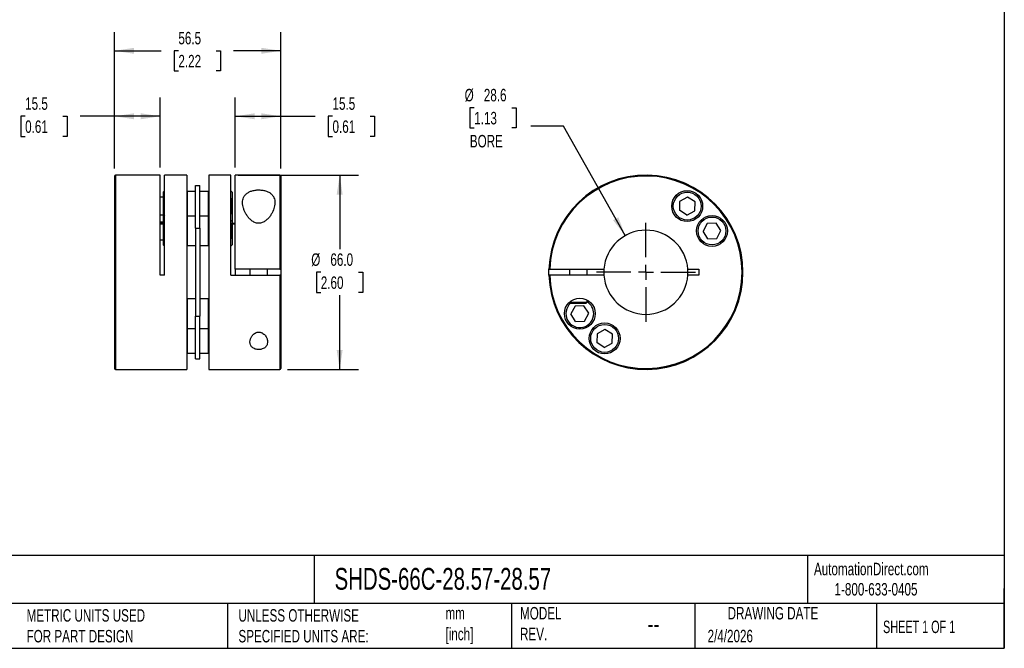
# Model space of a CAD drawing. Header units: millimetres. Extents: x 13 to 546, y 13 to 419.
# Tile 2 of 3: x 211 to 546, y 13 to 226. Entities that reach past the tile are written whole.
import ezdxf

# ---------------------------------------------------------------- set-up
doc = ezdxf.new("R2010")
doc.units = ezdxf.units.MM
doc.header["$LTSCALE"] = 2
doc.linetypes.add('SLD-Center', pattern=[19.05, 15.24, -1.27, 1.27, -1.27])
doc.linetypes.add('SLD-Solid', pattern=[0])
doc.layers.add('CENTER', color=40, linetype='SLD-Center')
doc.layers.add('DIMENSIONS', color=140, linetype='SLD-Solid', lineweight=25)
doc.layers.add('TEXT', color=140, linetype='SLD-Solid', lineweight=25)
doc.styles.add('SLDTEXTSTYLE0', font='TXT', dxfattribs={"width": 0.7})
doc.styles.add('SLDTEXTSTYLE1', font='TXT', dxfattribs={"width": 0.65})
doc.dimstyles.new('SLDDIMSTYLE0', dxfattribs={"dimtxt": 4.316016, "dimasz": 6.604, "dimexe": 0, "dimexo": 0.0625, "dimgap": 1.079004, "dimtad": 0, "dimtih": 1, "dimtoh": 1, "dimdec": 1, "dimrnd": 1e-09, "dimzin": 12, "dimdsep": 46, "dimtxsty": 'SLDTEXTSTYLE0', "dimsah": 1, "dimcen": 0.09, "dimadec": 0, "dimazin": 3, "dimtfac": 1, "dimtdec": 1, "dimtofl": 0, "dimtmove": 0, "dimatfit": 3, "dimfxl": 0, "dimfrac": 2, "dimtolj": 1, "dimtzin": 12, "dimarcsym": 0})
doc.dimstyles.new('SLDDIMSTYLE1', dxfattribs={"dimtxt": 4.316016, "dimasz": 6.604, "dimexe": 0, "dimexo": 0.0625, "dimgap": 1.079004, "dimtad": 0, "dimtih": 1, "dimtoh": 1, "dimdec": 1, "dimrnd": 1e-09, "dimzin": 4, "dimdsep": 46, "dimtxsty": 'SLDTEXTSTYLE0', "dimsah": 1, "dimcen": 0.09, "dimadec": 0, "dimazin": 1, "dimtfac": 1, "dimtdec": 1, "dimtofl": 0, "dimtmove": 0, "dimatfit": 3, "dimfxl": 0, "dimfrac": 2, "dimtolj": 1, "dimtzin": 12, "dimarcsym": 0})
doc.dimstyles.new('SLDDIMSTYLE2', dxfattribs={"dimtxt": 4.316016, "dimasz": 6.604, "dimexe": 0, "dimexo": 0.0625, "dimgap": 1.079004, "dimtad": 0, "dimtih": 1, "dimtoh": 1, "dimdec": 1, "dimrnd": 1e-09, "dimzin": 12, "dimdsep": 46, "dimtxsty": 'SLDTEXTSTYLE0', "dimsah": 1, "dimcen": 0, "dimadec": 0, "dimazin": 3, "dimtfac": 1, "dimtdec": 1, "dimtofl": 0, "dimtmove": 0, "dimatfit": 3, "dimfxl": 0, "dimfrac": 2, "dimtolj": 1, "dimtzin": 12, "dimarcsym": 0})

# ---------------------------------------------------------------- blocks, each defined once
blk = doc.blocks.new('_D')
at = {"layer": 'DIMENSIONS'}
for p, q in [((243.64, 175.68), (243.64, 199.79)), ((259.14, 175.98), (259.14, 199.79)), ((213.23, 193.44), (211.78, 193.44)), ((211.78, 193.44), (211.78, 186.58)), ((226.06, 193.44), (227.51, 193.44)), ((227.51, 193.44), (227.51, 186.58)), ((243.64, 193.44), (231.91, 193.44)), ((259.14, 193.44), (243.64, 193.44)), ((211.78, 186.58), (213.23, 186.58)), ((227.51, 186.58), (226.06, 186.58))]:
    blk.add_line(p, q, dxfattribs=at)
for points in [[(243.64, 193.44), (250.24, 192.42), (250.24, 194.45)], [(259.14, 193.44), (252.54, 194.45), (252.54, 192.42)]]:
    blk.add_solid(points, dxfattribs=at)
at = {"layer": 'DIMENSIONS', "char_height": 4.233, "attachment_point": 1, "style": 'SLDTEXTSTYLE0'}
for s, insert in [('15.5', (213.23, 199.86)), ('0.61', (213.23, 192.03))]:
    blk.add_mtext(s, dxfattribs=dict(at, insert=insert))
blk = doc.blocks.new('_D_1')
at = {"layer": 'DIMENSIONS'}
for p, q in [((284.64, 175.98), (284.64, 199.79)), ((300.14, 175.68), (300.14, 199.79)), ((284.64, 193.44), (300.14, 193.44)), ((300.14, 193.44), (311.87, 193.44)), ((317.72, 193.44), (316.27, 193.44)), ((316.27, 193.44), (316.27, 186.58)), ((330.55, 193.44), (332, 193.44)), ((332, 193.44), (332, 186.58)), ((316.27, 186.58), (317.72, 186.58)), ((332, 186.58), (330.55, 186.58))]:
    blk.add_line(p, q, dxfattribs=at)
for points in [[(284.64, 193.44), (291.24, 192.42), (291.24, 194.45)], [(300.14, 193.44), (293.54, 194.45), (293.54, 192.42)]]:
    blk.add_solid(points, dxfattribs=at)
at = {"layer": 'DIMENSIONS', "char_height": 4.233, "attachment_point": 1, "style": 'SLDTEXTSTYLE0'}
for s, insert in [('15.5', (317.72, 199.86)), ('0.61', (317.72, 192.03))]:
    blk.add_mtext(s, dxfattribs=dict(at, insert=insert))
blk = doc.blocks.new('_D_2')
at = {"layer": 'DIMENSIONS'}
for p, q in [((243.64, 175.68), (243.64, 222.03)), ((300.14, 175.68), (300.14, 222.03)), ((243.64, 215.68), (259.48, 215.68)), ((265.33, 215.68), (263.88, 215.68)), ((263.88, 215.68), (263.88, 208.82)), ((278.16, 215.68), (279.61, 215.68)), ((279.61, 215.68), (279.61, 208.82)), ((300.14, 215.68), (284.01, 215.68)), ((263.88, 208.82), (265.33, 208.82)), ((279.61, 208.82), (278.16, 208.82))]:
    blk.add_line(p, q, dxfattribs=at)
for points in [[(243.64, 215.68), (250.24, 214.66), (250.24, 216.69)], [(300.14, 215.68), (293.54, 216.69), (293.54, 214.66)]]:
    blk.add_solid(points, dxfattribs=at)
at = {"layer": 'DIMENSIONS', "char_height": 4.233, "attachment_point": 1, "style": 'SLDTEXTSTYLE0'}
for s, insert in [('56.5', (265.33, 222.1)), ('2.22', (265.33, 214.28))]:
    blk.add_mtext(s, dxfattribs=dict(at, insert=insert))
blk = doc.blocks.new('_D_3')
at = {"layer": 'DIMENSIONS'}
for p, q in [((285.68, 173.44), (326.51, 173.44)), ((320.16, 173.44), (320.16, 148.26)), ((313.74, 140.44), (312.29, 140.44)), ((312.29, 140.44), (312.29, 133.58)), ((326.57, 140.44), (328.02, 140.44)), ((328.02, 140.44), (328.02, 133.58)), ((312.29, 133.58), (313.74, 133.58)), ((320.16, 107.44), (320.16, 132.61)), ((328.02, 133.58), (326.57, 133.58)), ((302.38, 107.44), (326.51, 107.44))]:
    blk.add_line(p, q, dxfattribs=at)
for points in [[(320.16, 173.44), (319.14, 166.83), (321.17, 166.83)], [(320.16, 107.44), (321.17, 114.04), (319.14, 114.04)]]:
    blk.add_solid(points, dxfattribs=at)
at = {"layer": 'DIMENSIONS', "char_height": 4.233, "attachment_point": 1, "style": 'SLDTEXTSTYLE0'}
for s, insert in [('%%c', (310.49, 146.86)), ('66.0', (317, 146.86)), ('2.60', (313.74, 139.03))]:
    blk.add_mtext(s, dxfattribs=dict(at, insert=insert))
blk = doc.blocks.new('_D_4')
at = {"layer": 'DIMENSIONS'}
for p, q in [((365.9, 196.32), (364.45, 196.32)), ((364.45, 196.32), (364.45, 189.46)), ((378.73, 196.32), (380.18, 196.32)), ((380.18, 196.32), (380.18, 189.46)), ((364.45, 189.46), (365.9, 189.46)), ((380.18, 189.46), (378.73, 189.46)), ((396.27, 190.05), (385.16, 190.05)), ((417.24, 152.88), (396.27, 190.05))]:
    blk.add_line(p, q, dxfattribs=at)
blk.add_solid([(417.24, 152.88), (414.88, 159.13), (413.11, 158.13)], dxfattribs=at)
at = {"layer": 'DIMENSIONS', "char_height": 4.233, "attachment_point": 1, "style": 'SLDTEXTSTYLE0'}
for s, insert in [('%%c', (362.65, 202.74)), ('28.6', (369.16, 202.74)), ('1.13', (365.9, 194.92)), ('BORE', (364.41, 187.09))]:
    blk.add_mtext(s, dxfattribs=dict(at, insert=insert))
blk = doc.blocks.new('SW_CENTERMARKSYMBOL_0')
at = {"layer": 'CENTER', "color": 0}
for p, q in [((0, 5.08), (0, 16.8275)), ((-5.08, 0), (-16.8275, 0)), ((0, 0), (-2.54, 0)), ((0, 0), (0, 2.54)), ((0, 0), (0, -2.54)), ((0, 0), (2.54, 0)), ((5.08, 0), (16.8275, 0)), ((0, -5.08), (0, -16.8275))]:
    blk.add_line(p, q, dxfattribs=at)

msp = doc.modelspace()

# ---------------------------------------------------------------- linework, layer by layer
for p, q in [((243.64, 173.14), (243.64, 107.74)), ((259.14, 173.44), (243.94, 173.44)), ((243.94, 173.44), (243.94, 107.44)), ((259.14, 139.44), (259.14, 173.44)), ((268.14, 173.44), (260.64, 173.44)), ((260.64, 139.44), (260.64, 173.44)), ((268.14, 173.44), (268.14, 107.44)), ((283.14, 173.44), (275.64, 173.44)), ((275.64, 173.44), (275.64, 107.44)), ((283.14, 139.44), (283.14, 173.44)), ((299.84, 173.44), (284.64, 173.44)), ((284.64, 141.44), (284.64, 173.44)), ((299.84, 173.44), (299.84, 141.44)), ((300.14, 173.14), (300.14, 141.44)), ((260.64, 168.14), (260.14, 167.64)), ((260.14, 167.64), (260.14, 159.21)), ((268.34, 167.91), (268.14, 167.71)), ((271.14, 167.91), (268.34, 167.91)), ((268.34, 167.91), (268.34, 159.48)), ((271.14, 155.37), (271.14, 169.87)), ((271.14, 169.87), (272.64, 169.87)), ((272.64, 155.37), (272.64, 169.87)), ((275.44, 167.91), (272.64, 167.91)), ((275.64, 167.71), (275.44, 167.91)), ((275.44, 167.91), (275.44, 159.48)), ((283.64, 167.64), (283.14, 168.14)), ((283.64, 167.64), (283.64, 165.16)), ((260.14, 165.91), (259.14, 165.91)), ((283.39, 165.41), (283.14, 165.41)), ((283.64, 165.16), (283.39, 165.41)), ((283.39, 165.41), (283.39, 160.41)), ((283.64, 165.16), (283.64, 160.66)), ((435.73, 164.52), (435.63, 161.49)), ((438.41, 165.94), (435.73, 164.52)), ((440.98, 164.33), (438.41, 165.94)), ((440.87, 161.3), (440.98, 164.33)), ((438.2, 159.88), (435.63, 161.49)), ((438.2, 159.88), (440.87, 161.3)), ((259.14, 159.91), (260.14, 159.91)), ((260.14, 157.48), (259.14, 157.48)), ((260.64, 159.71), (260.14, 159.21)), ((260.14, 159.21), (260.14, 149.76)), ((268.34, 159.48), (268.14, 159.28)), ((271.14, 159.48), (268.34, 159.48)), ((268.34, 159.48), (268.34, 149.48)), ((275.44, 159.48), (272.64, 159.48)), ((275.64, 159.28), (275.44, 159.48)), ((275.44, 159.48), (275.44, 149.48)), ((283.14, 160.41), (283.39, 160.41)), ((283.14, 157.69), (283.64, 158.19)), ((283.39, 160.41), (283.64, 160.66)), ((283.64, 160.66), (283.64, 158.19)), ((283.64, 158.19), (283.64, 157.04)), ((260.14, 157.04), (259.14, 157.04)), ((259.14, 156.84), (260.14, 156.84)), ((271.14, 155.37), (271.14, 125.51)), ((271.14, 155.37), (272.64, 155.37)), ((272.64, 155.37), (272.64, 125.51)), ((284.64, 157.04), (283.14, 157.04)), ((283.39, 156.98), (283.14, 156.98)), ((283.64, 156.73), (283.39, 156.98)), ((283.39, 156.98), (283.39, 151.98)), ((283.53, 156.84), (284.64, 156.84)), ((283.64, 156.84), (283.64, 156.73)), ((283.64, 156.73), (283.64, 152.23)), ((445.13, 157.05), (443.7, 154.37)), ((445.31, 151.8), (443.7, 154.37)), ((448.16, 157.16), (445.13, 157.05)), ((449.76, 154.59), (448.16, 157.16)), ((448.34, 151.91), (449.76, 154.59)), ((259.14, 151.48), (260.14, 151.48)), ((283.14, 151.98), (283.39, 151.98)), ((283.39, 151.98), (283.64, 152.23)), ((283.64, 152.23), (283.64, 149.76)), ((445.31, 151.8), (448.34, 151.91)), ((260.14, 149.76), (260.64, 149.26)), ((268.14, 149.68), (268.34, 149.48)), ((268.34, 149.48), (271.14, 149.48)), ((272.64, 149.48), (275.44, 149.48)), ((275.44, 149.48), (275.64, 149.68)), ((283.14, 149.26), (283.64, 149.76)), ((299.84, 141.44), (284.64, 141.44)), ((284.64, 141.44), (284.64, 139.44)), ((289.64, 141.44), (289.64, 139.44)), ((295.64, 139.44), (295.64, 141.44)), ((300.14, 141.44), (300.14, 139.44)), ((391.58, 141.44), (410.01, 141.44)), ((398.26, 141.44), (398.26, 139.44)), ((404.26, 139.44), (404.26, 141.44)), ((438.51, 141.44), (442.26, 141.44)), ((442.26, 141.44), (442.26, 139.44)), ((260.64, 139.44), (259.14, 139.44)), ((283.14, 139.44), (299.84, 139.44)), ((299.84, 139.44), (299.84, 107.44)), ((300.14, 139.44), (300.14, 107.74)), ((410.01, 139.44), (391.58, 139.44)), ((442.26, 139.44), (438.51, 139.44)), ((268.34, 131.39), (268.14, 131.19)), ((271.14, 131.39), (268.34, 131.39)), ((268.34, 131.39), (268.34, 121.39)), ((275.44, 131.39), (272.64, 131.39)), ((275.64, 131.19), (275.44, 131.39)), ((275.44, 131.39), (275.44, 121.39)), ((404.26, 130.24), (404.26, 131.03)), ((398.26, 130.28), (398.26, 130.24)), ((398.26, 130.24), (398.56, 129.94)), ((398.26, 130.24), (404.26, 130.24)), ((398.56, 129.94), (403.96, 129.94)), ((400.18, 128.97), (398.76, 126.29)), ((403.21, 129.07), (400.18, 128.97)), ((404.82, 126.5), (403.21, 129.07)), ((403.96, 129.94), (404.26, 130.24)), ((271.14, 125.51), (272.64, 125.51)), ((271.14, 111.01), (271.14, 125.51)), ((272.64, 111.01), (272.64, 125.51)), ((400.36, 123.72), (398.76, 126.29)), ((403.39, 123.82), (404.82, 126.5)), ((268.14, 121.59), (268.34, 121.39)), ((268.34, 121.39), (271.14, 121.39)), ((268.34, 121.39), (268.34, 112.96)), ((272.64, 121.39), (275.44, 121.39)), ((275.44, 121.39), (275.64, 121.59)), ((275.44, 121.39), (275.44, 112.96)), ((400.36, 123.72), (403.39, 123.82)), ((410.32, 120.99), (407.65, 119.57)), ((412.89, 119.39), (410.32, 120.99)), ((407.65, 119.57), (407.54, 116.54)), ((412.79, 116.36), (412.89, 119.39)), ((410.11, 114.93), (407.54, 116.54)), ((410.11, 114.93), (412.79, 116.36)), ((268.14, 113.16), (268.34, 112.96)), ((268.34, 112.96), (271.14, 112.96)), ((271.14, 111.01), (272.64, 111.01)), ((272.64, 112.96), (275.44, 112.96)), ((275.44, 112.96), (275.64, 113.16)), ((243.94, 107.44), (268.14, 107.44)), ((275.64, 107.44), (299.84, 107.44))]:
    msp.add_line(p, q)
at = {"flags": 128}
for points in [[(391.28, 139.44), (391.27, 141.01), (391.28, 141.44)], [(410.01, 141.44), (409.97, 140.48), (410.01, 139.44)], [(438.51, 139.44), (438.55, 140.48), (438.51, 141.44)]]:
    msp.add_lwpolyline(points, dxfattribs=at)
for centre, radius in [((438.3, 162.91), 5.25), ((438.3, 162.91), 4.73), ((446.73, 154.48), 5.25), ((446.73, 154.48), 4.73), ((401.79, 126.39), 5.25), ((410.22, 117.96), 5.25), ((410.22, 117.96), 4.73)]:
    msp.add_circle(centre, radius)
for centre, radius, start, end in [((243.94, 173.14), 0.3, 90, 180), ((299.84, 173.14), 0.3, 0, 90), ((424.26, 140.44), 33, 181.7365, 178.2635), ((424.26, 140.44), 32.7, 181.7524, 178.2476), ((424.26, 140.44), 14.29, 4.0135, 175.9865), ((424.26, 140.44), 14.29, 184.0135, 355.9865), ((401.79, 126.39), 4.73, 131.4259, 0), ((401.79, 126.39), 4.73, 0, 58.4364), ((243.94, 107.74), 0.3, 180, 270), ((299.84, 107.74), 0.3, 270, 0)]:
    msp.add_arc(centre, radius, start, end)
for points, knots in [([(287.14, 164.1), (287.14, 163.48), (287.25, 162.85), (287.54, 161.88), (287.67, 161.55), (287.95, 160.9), (288.12, 160.57), (288.49, 159.94), (288.7, 159.62), (289.17, 159.01), (289.44, 158.71), (289.87, 158.29), (290.02, 158.15), (290.35, 157.9), (290.52, 157.77), (290.88, 157.55), (291.07, 157.45), (291.47, 157.28), (291.68, 157.21), (292.11, 157.11), (292.33, 157.08), (292.78, 157.07), (293, 157.09), (293.44, 157.16), (293.65, 157.23), (294.06, 157.38), (294.25, 157.47), (294.62, 157.69), (294.8, 157.8), (295.13, 158.05), (295.29, 158.19), (295.74, 158.6), (296.01, 158.9), (296.5, 159.51), (296.71, 159.82), (297.1, 160.46), (297.27, 160.79), (297.72, 161.76), (297.92, 162.41), (298.1, 163.37), (298.13, 163.69), (298.14, 164.31), (298.12, 164.61), (298.02, 165.2), (297.94, 165.48), (297.71, 166.04), (297.55, 166.3), (297.18, 166.79), (296.95, 167.02), (296.55, 167.33), (296.4, 167.43), (296.1, 167.61), (295.94, 167.7), (295.42, 167.94), (295.05, 168.07), (294.24, 168.28), (293.81, 168.35), (293.15, 168.4), (292.93, 168.41), (292.48, 168.42), (292.26, 168.41), (291.82, 168.38), (291.6, 168.36), (291.17, 168.29), (290.96, 168.25), (290.56, 168.16), (290.36, 168.1), (289.98, 167.98), (289.8, 167.91), (289.27, 167.68), (288.96, 167.5), (288.55, 167.19), (288.42, 167.09), (288.18, 166.86), (288.08, 166.75), (287.78, 166.38), (287.62, 166.13), (287.25, 165.31), (287.14, 164.72), (287.14, 164.1)], [0, 0, 0, 0, 0.0625, 0.0625, 0.09375, 0.09375, 0.125, 0.125, 0.15625, 0.15625, 0.1875, 0.1875, 0.203125, 0.203125, 0.21875, 0.21875, 0.234375, 0.234375, 0.25, 0.25, 0.265625, 0.265625, 0.28125, 0.28125, 0.296875, 0.296875, 0.3125, 0.3125, 0.328125, 0.328125, 0.34375, 0.34375, 0.375, 0.375, 0.40625, 0.40625, 0.4375, 0.4375, 0.5, 0.5, 0.53125, 0.53125, 0.5625, 0.5625, 0.59375, 0.59375, 0.625, 0.625, 0.65625, 0.65625, 0.671875, 0.671875, 0.6875, 0.6875, 0.71875, 0.71875, 0.75, 0.75, 0.765625, 0.765625, 0.78125, 0.78125, 0.796875, 0.796875, 0.8125, 0.8125, 0.828125, 0.828125, 0.84375, 0.84375, 0.875, 0.875, 0.890625, 0.890625, 0.90625, 0.90625, 0.9375, 0.9375, 1, 1, 1, 1]), ([(299.84, 141.44), (299.92, 141.44), (300, 141.44), (300.11, 141.44), (300.14, 141.44), (300.14, 141.44)], [0, 0, 0, 0, 0.5, 0.5, 1, 1, 1, 1]), ([(391.28, 141.44), (391.28, 141.44), (391.31, 141.44), (391.42, 141.44), (391.5, 141.44), (391.58, 141.44)], [0, 0, 0, 0, 0.5, 0.5, 1, 1, 1, 1]), ([(300.14, 139.44), (300.14, 139.44), (300.11, 139.44), (300, 139.44), (299.92, 139.44), (299.84, 139.44)], [0, 0, 0, 0, 0.5, 0.5, 1, 1, 1, 1]), ([(391.58, 139.44), (391.5, 139.44), (391.42, 139.44), (391.31, 139.44), (391.28, 139.44), (391.28, 139.44)], [0, 0, 0, 0, 0.5, 0.5, 1, 1, 1, 1]), ([(289.64, 116.77), (289.64, 116.44), (289.7, 116.11), (289.95, 115.51), (290.14, 115.22), (290.55, 114.85), (290.71, 114.73), (291.06, 114.53), (291.26, 114.44), (291.68, 114.3), (291.9, 114.25), (292.37, 114.19), (292.61, 114.18), (292.97, 114.2), (293.09, 114.21), (293.32, 114.25), (293.43, 114.27), (293.76, 114.35), (293.97, 114.42), (294.35, 114.6), (294.52, 114.7), (294.83, 114.93), (294.96, 115.06), (295.19, 115.33), (295.29, 115.47), (295.44, 115.77), (295.5, 115.92), (295.63, 116.39), (295.66, 116.72), (295.61, 117.22), (295.58, 117.39), (295.49, 117.73), (295.43, 117.9), (295.22, 118.4), (295.03, 118.72), (294.64, 119.18), (294.5, 119.33), (294.17, 119.59), (293.99, 119.72), (293.7, 119.87), (293.59, 119.92), (293.38, 120), (293.26, 120.03), (293.03, 120.08), (292.92, 120.1), (292.68, 120.12), (292.56, 120.12), (292.2, 120.09), (291.97, 120.03), (291.54, 119.86), (291.34, 119.75), (290.99, 119.51), (290.83, 119.37), (290.54, 119.07), (290.42, 118.92), (290.08, 118.45), (289.92, 118.11), (289.7, 117.44), (289.64, 117.11), (289.64, 116.77)], [0, 0, 0, 0, 0.0625, 0.0625, 0.125, 0.125, 0.15625, 0.15625, 0.1875, 0.1875, 0.21875, 0.21875, 0.25, 0.25, 0.265625, 0.265625, 0.28125, 0.28125, 0.3125, 0.3125, 0.34375, 0.34375, 0.375, 0.375, 0.40625, 0.40625, 0.4375, 0.4375, 0.5, 0.5, 0.53125, 0.53125, 0.5625, 0.5625, 0.625, 0.625, 0.65625, 0.65625, 0.6875, 0.6875, 0.703125, 0.703125, 0.71875, 0.71875, 0.734375, 0.734375, 0.75, 0.75, 0.78125, 0.78125, 0.8125, 0.8125, 0.84375, 0.84375, 0.875, 0.875, 0.9375, 0.9375, 1, 1, 1, 1])]:
    msp.add_open_spline(points, degree=3, knots=knots)
at = {"layer": 'TEXT'}
for p, q in [((546.1, 419.1), (546.1, 12.7)), ((546.1, 44.25), (12.7, 44.25)), ((311.52, 44.25), (311.52, 27.94)), ((479.15, 44.25), (479.15, 27.94)), ((546.1, 12.7), (546.1, 33.02)), ((546.1, 27.94), (12.7, 27.94)), ((282, 27.94), (282, 12.7)), ((378.6, 27.94), (378.6, 12.7)), ((440.93, 27.94), (440.93, 12.7)), ((502.7, 27.94), (502.7, 12.7)), ((12.7, 12.7), (546.1, 12.7))]:
    msp.add_line(p, q, dxfattribs=at)

# ---------------------------------------------------------------- block references
at = {"layer": 'CENTER'}
msp.add_blockref('SW_CENTERMARKSYMBOL_0', (424.26, 140.44), dxfattribs=at)

# ---------------------------------------------------------------- texts
at = {"layer": 'TEXT'}
for s, insert, char_height, attachment_point, style in [('AutomationDirect.com', (481.39, 41.75), 4.2333, 1, 'SLDTEXTSTYLE0'), ('SHDS-66C-28.57-28.57', (318.42, 40), 7.4083, 1, 'SLDTEXTSTYLE0'), ('1-800-633-0405', (488.38, 34.87), 4.2333, 1, 'SLDTEXTSTYLE0'), ('MODEL ^JREV.', (381.47, 26.73), 4.2333, 1, 'SLDTEXTSTYLE0'), ('DRAWING DATE', (467.45, 26.73), 4.2333, 2, 'SLDTEXTSTYLE0'), ('METRIC UNITS USED ^JFOR PART DESIGN', (213.71, 25.99), 4.2333, 1, 'SLDTEXTSTYLE0'), ('UNLESS OTHERWISE ^JSPECIFIED UNITS ARE:', (285.74, 25.99), 4.2333, 1, 'SLDTEXTSTYLE0'), ('mm^J[inch]', (356.13, 26.72), 4.233, 1, 'SLDTEXTSTYLE0'), ('--', (424.86, 24.15), 6.35, 1, 'SLDTEXTSTYLE0'), ('SHEET 1 OF 1', (504.88, 22.1), 4.2333, 1, 'SLDTEXTSTYLE1'), ('2/4/2026', (445.23, 18.98), 4.233, 1, 'SLDTEXTSTYLE0')]:
    msp.add_mtext(s, dxfattribs=dict(at, insert=insert, char_height=char_height, attachment_point=attachment_point, style=style))

# ---------------------------------------------------------------- dimensions: what is measured, and where the dimension line sits
at = {"layer": 'DIMENSIONS'}
for base, p1, p2, picture, middle in [((243.64, 215.68), (300.14, 173.14), (243.64, 173.14), '_D_2', (271.75, 215.68)), ((243.64, 193.44), (259.14, 173.44), (243.64, 173.14), '_D', (219.64, 193.44)), ((300.14, 193.44), (284.64, 173.44), (300.14, 173.14), '_D_1', (324.13, 193.44))]:
    dim = msp.add_linear_dim(base=base, p1=p1, p2=p2, dimstyle='SLDDIMSTYLE0', dxfattribs=at)
    dim.commit()
    dim.dimension.update_dxf_attribs({"geometry": picture, "text_midpoint": middle, "dimtype": 160})
dim = msp.add_diameter_dim_2p(p1=(431.28, 127.99), p2=(417.24, 152.88), text='<>\\PBORE', dimstyle='SLDDIMSTYLE2', dxfattribs=at)
dim.commit()
dim.dimension.update_dxf_attribs({"geometry": '_D_4', "text_midpoint": (372.32, 192.28), "dimtype": 163})
dim = msp.add_linear_dim(base=(320.16, 107.44), p1=(283.14, 173.44), p2=(299.84, 107.44), angle=90, text='%%c<>', dimstyle='SLDDIMSTYLE1', dxfattribs=at)
dim.commit()
dim.dimension.update_dxf_attribs({"geometry": '_D_3', "text_midpoint": (320.16, 140.44), "dimtype": 160})

doc.saveas('drawing.dxf')
